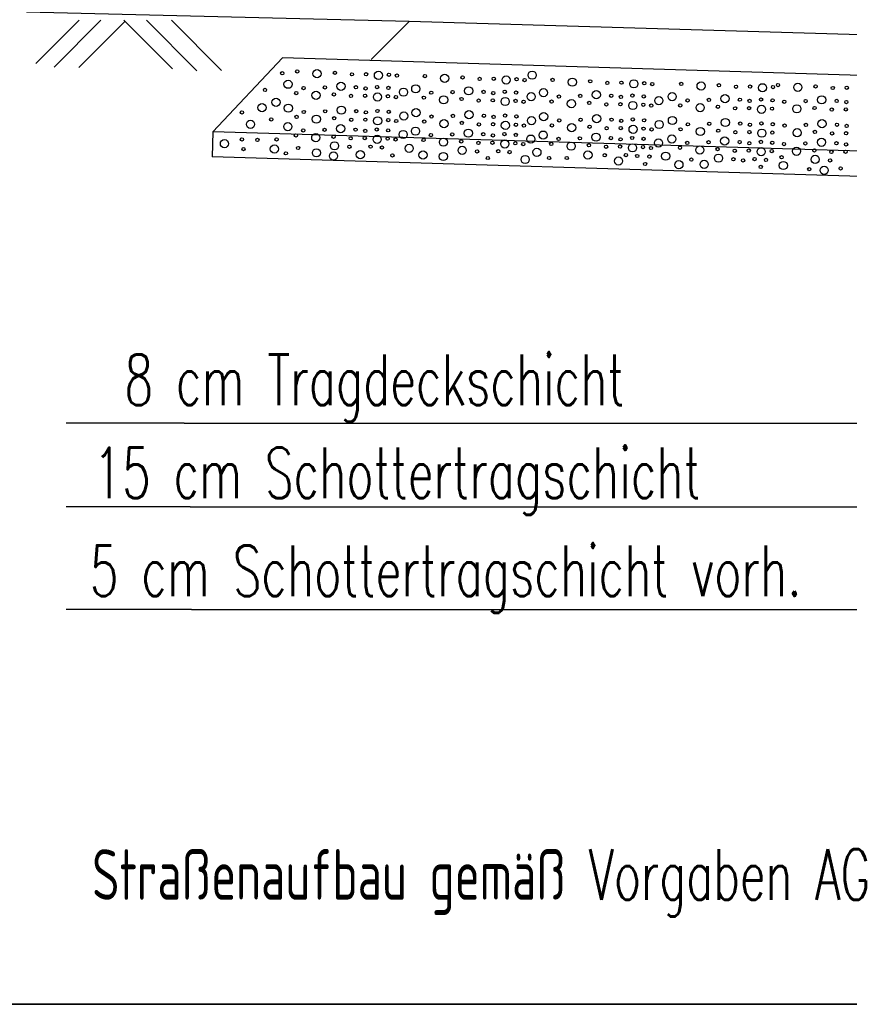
# Model space of a CAD drawing. Extents: x 3409653 to 3410193, y 5788342 to 5789000.
# Tile 28 of 79: x 3409710 to 3409727, y 5788844 to 5788863. Entities that reach past the tile are written whole.
import ezdxf

# ---------------------------------------------------------------- set-up
doc = ezdxf.new("R2010")
doc.units = 0
doc.header["$MEASUREMENT"] = 0
doc.linetypes.add('LINIENART0', pattern=[0])
for name, color, linetype in [('detail_AA-BB', 7, 'Continuous'), ('NULLEBENE', 7, 'Continuous'), ('Straßenbau', 7, 'Continuous')]:
    doc.layers.add(name, color=color, linetype=linetype)
doc.styles.add('SIMPLEX', font='simplex')

# ---------------------------------------------------------------- blocks, each defined once
blk = doc.blocks.new('GRENZS-104')
at = {"layer": 'NULLEBENE', "color": 1, "linetype": 'LINIENART0'}
blk.add_circle((0, 0), 0.81, dxfattribs=at)

msp = doc.modelspace()

# ---------------------------------------------------------------- linework, layer by layer
at = {"layer": 'detail_AA-BB', "color": 176, "linetype": 'LINIENART0'}
msp.add_line((3409718.13405, 5788863.21965), (3409710.55226, 5788863.39986), dxfattribs=at)
msp.add_line((3409718.13405, 5788863.21965), (3409710.55226, 5788863.39986), dxfattribs=at)
at = {"layer": 'detail_AA-BB', "color": 128, "linetype": 'LINIENART0'}
for p, q in [((3409711.59618, 5788863.24175), (3409710.73762, 5788862.38319)), ((3409711.59618, 5788863.24175), (3409710.73762, 5788862.38319)), ((3409712.02703, 5788863.24175), (3409711.09968, 5788862.3144)), ((3409712.02703, 5788863.24175), (3409711.09968, 5788862.3144)), ((3409712.50305, 5788863.21705), (3409711.58938, 5788862.30338)), ((3409712.50305, 5788863.21705), (3409711.58938, 5788862.30338)), ((3409712.47835, 5788863.24175), (3409713.44331, 5788862.27679)), ((3409712.47835, 5788863.24175), (3409713.44331, 5788862.27679)), ((3409712.92968, 5788863.24175), (3409713.92882, 5788862.2426)), ((3409712.92968, 5788863.24175), (3409713.92882, 5788862.2426)), ((3409713.42203, 5788863.24175), (3409714.41775, 5788862.24602)), ((3409713.42203, 5788863.24175), (3409714.41775, 5788862.24602)), ((3409713.676, 5788855.266), (3409711.33741, 5788855.266)), ((3409713.676, 5788855.266), (3409711.33741, 5788855.266)), ((3409713.676, 5788855.266), (3409727.098, 5788855.266)), ((3409713.676, 5788855.266), (3409727.098, 5788855.266)), ((3409713.79377, 5788853.61141), (3409711.33741, 5788853.61141)), ((3409713.79377, 5788853.61141), (3409711.33741, 5788853.61141)), ((3409713.79377, 5788853.61141), (3409728.30271, 5788853.61141)), ((3409713.79377, 5788853.61141), (3409728.30271, 5788853.61141)), ((3409713.8174, 5788851.57921), (3409711.33741, 5788851.57921)), ((3409713.8174, 5788851.57921), (3409711.33741, 5788851.57921)), ((3409713.8174, 5788851.57921), (3409729.27303, 5788851.57921)), ((3409713.8174, 5788851.57921), (3409729.27303, 5788851.57921))]:
    msp.add_line(p, q, dxfattribs=at)
at = {"layer": 'detail_AA-BB', "color": 160, "linetype": 'LINIENART0'}
for p, q in [((3409718.13394, 5788863.21954), (3409717.38194, 5788862.46754)), ((3409718.13394, 5788863.21954), (3409717.38194, 5788862.46754)), ((3409753.13034, 5788862.16923), (3409718.13405, 5788863.21965)), ((3409753.13034, 5788862.16923), (3409718.13405, 5788863.21965)), ((3409753.13034, 5788862.16923), (3409718.13405, 5788863.21965)), ((3409753.13034, 5788862.16923), (3409718.13405, 5788863.21965)), ((3409714.24494, 5788861.03554), (3409715.62167, 5788862.4947)), ((3409714.24494, 5788861.03554), (3409715.62167, 5788862.4947)), ((3409755.60167, 5788861.2947), (3409715.62167, 5788862.4947)), ((3409755.60167, 5788861.2947), (3409715.62167, 5788862.4947)), ((3409714.24494, 5788861.03554), (3409714.22884, 5788860.5356)), ((3409714.24494, 5788861.03554), (3409714.22884, 5788860.5356)), ((3409757.11367, 5788859.74881), (3409714.24494, 5788861.03554)), ((3409757.11367, 5788859.74881), (3409714.24494, 5788861.03554)), ((3409757.09192, 5788859.24907), (3409714.22884, 5788860.5356)), ((3409757.09192, 5788859.24907), (3409714.22884, 5788860.5356))]:
    msp.add_line(p, q, dxfattribs=at)
at = {"layer": 'Straßenbau', "color": 176, "linetype": 'LINIENART0'}
for p, q in [((3409705.63676, 5788843.75982), (3409798.79603, 5788843.75982)), ((3409798.79603, 5788843.75982), (3409705.63676, 5788843.75982)), ((3409705.63676, 5788843.75982), (3409798.79603, 5788843.75982)), ((3409798.79603, 5788843.75982), (3409705.63676, 5788843.75982))]:
    msp.add_line(p, q, dxfattribs=at)

# ---------------------------------------------------------------- block references
at = {"layer": 'detail_AA-BB'}
for p, xscale, yscale in [((3409715.61745, 5788862.19282), 0.04, 0.04), ((3409715.61745, 5788862.19282), 0.04, 0.04), ((3409715.91461, 5788862.22736), 0.04, 0.04), ((3409715.91461, 5788862.22736), 0.04, 0.04), ((3409716.3076, 5788862.18369), 0.1, 0.1), ((3409716.3076, 5788862.18369), 0.1, 0.1), ((3409716.66028, 5788862.20049), 0.04, 0.04), ((3409716.66028, 5788862.20049), 0.04, 0.04), ((3409716.99952, 5788862.17026), 0.04, 0.04), ((3409716.99952, 5788862.17026), 0.04, 0.04), ((3409717.2783, 5788862.17362), 0.04, 0.04), ((3409717.2783, 5788862.17362), 0.04, 0.04), ((3409717.5235, 5788862.15011), 0.1, 0.1), ((3409717.5235, 5788862.15011), 0.1, 0.1), ((3409717.73175, 5788862.16354), 0.04, 0.04), ((3409717.73175, 5788862.16354), 0.04, 0.04), ((3409717.88961, 5788862.14675), 0.04, 0.04), ((3409717.88961, 5788862.14675), 0.04, 0.04), ((3409718.44382, 5788862.13667), 0.04, 0.04), ((3409718.44382, 5788862.13667), 0.04, 0.04), ((3409718.83681, 5788862.09301), 0.1, 0.1), ((3409718.83681, 5788862.09301), 0.1, 0.1), ((3409720.5685, 5788862.15481), 0.1, 0.1), ((3409720.5685, 5788862.15481), 0.1, 0.1), ((3409715.7338, 5788861.97475), 0.1, 0.1), ((3409715.7338, 5788861.97475), 0.1, 0.1), ((3409716.78176, 5788861.93444), 0.1, 0.1), ((3409716.78176, 5788861.93444), 0.1, 0.1), ((3409717.49719, 5788861.91765), 0.04, 0.04), ((3409717.49719, 5788861.91765), 0.04, 0.04), ((3409718.26301, 5788861.88406), 0.1, 0.1), ((3409718.26301, 5788861.88406), 0.1, 0.1), ((3409719.18949, 5788862.1098), 0.04, 0.04), ((3409719.18949, 5788862.1098), 0.04, 0.04), ((3409719.52873, 5788862.07957), 0.04, 0.04), ((3409719.52873, 5788862.07957), 0.04, 0.04), ((3409719.80751, 5788862.08293), 0.04, 0.04), ((3409719.80751, 5788862.08293), 0.04, 0.04), ((3409720.05271, 5788862.05942), 0.1, 0.1), ((3409720.05271, 5788862.05942), 0.1, 0.1), ((3409720.26096, 5788862.07285), 0.04, 0.04), ((3409720.26096, 5788862.07285), 0.04, 0.04), ((3409720.41882, 5788862.05606), 0.04, 0.04), ((3409720.41882, 5788862.05606), 0.04, 0.04), ((3409720.97303, 5788862.05942), 0.04, 0.04), ((3409720.97303, 5788862.05942), 0.04, 0.04), ((3409721.36602, 5788862.01575), 0.1, 0.1), ((3409721.36602, 5788862.01575), 0.1, 0.1), ((3409721.7187, 5788862.03255), 0.04, 0.04), ((3409721.7187, 5788862.03255), 0.04, 0.04), ((3409722.05794, 5788862.00232), 0.04, 0.04), ((3409722.05794, 5788862.00232), 0.04, 0.04), ((3409722.33673, 5788862.00568), 0.04, 0.04), ((3409722.33673, 5788862.00568), 0.04, 0.04), ((3409722.58192, 5788861.98216), 0.1, 0.1), ((3409722.58192, 5788861.98216), 0.1, 0.1), ((3409722.79017, 5788861.9956), 0.04, 0.04), ((3409722.79017, 5788861.9956), 0.04, 0.04), ((3409722.94803, 5788861.97881), 0.04, 0.04), ((3409722.94803, 5788861.97881), 0.04, 0.04), ((3409723.5224, 5788861.98216), 0.04, 0.04), ((3409723.5224, 5788861.98216), 0.04, 0.04), ((3409723.91538, 5788861.9385), 0.1, 0.1), ((3409723.91538, 5788861.9385), 0.1, 0.1), ((3409724.26806, 5788861.95529), 0.04, 0.04), ((3409724.26806, 5788861.95529), 0.04, 0.04), ((3409724.6073, 5788861.92506), 0.04, 0.04), ((3409724.6073, 5788861.92506), 0.04, 0.04), ((3409724.88609, 5788861.92842), 0.04, 0.04), ((3409724.88609, 5788861.92842), 0.04, 0.04), ((3409725.13128, 5788861.90491), 0.1, 0.1), ((3409725.13128, 5788861.90491), 0.1, 0.1), ((3409725.33953, 5788861.91835), 0.04, 0.04), ((3409725.33953, 5788861.91835), 0.04, 0.04), ((3409725.43829, 5788861.95785), 0.04, 0.04), ((3409725.43829, 5788861.95785), 0.04, 0.04), ((3409725.83128, 5788861.91418), 0.1, 0.1), ((3409725.83128, 5788861.91418), 0.1, 0.1), ((3409726.18395, 5788861.93098), 0.04, 0.04), ((3409726.18395, 5788861.93098), 0.04, 0.04), ((3409715.27675, 5788861.86276), 0.04, 0.04), ((3409715.27675, 5788861.86276), 0.04, 0.04), ((3409715.89502, 5788861.80009), 0.04, 0.04), ((3409715.89502, 5788861.80009), 0.04, 0.04), ((3409716.0397, 5788861.89822), 0.04, 0.04), ((3409716.0397, 5788861.89822), 0.04, 0.04), ((3409716.28801, 5788861.75642), 0.1, 0.1), ((3409716.28801, 5788861.75642), 0.1, 0.1), ((3409716.46267, 5788861.91093), 0.04, 0.04), ((3409716.46267, 5788861.91093), 0.04, 0.04), ((3409716.64069, 5788861.77322), 0.04, 0.04), ((3409716.64069, 5788861.77322), 0.04, 0.04), ((3409716.97993, 5788861.74299), 0.04, 0.04), ((3409716.97993, 5788861.74299), 0.04, 0.04), ((3409717.07734, 5788861.91429), 0.04, 0.04), ((3409717.07734, 5788861.91429), 0.04, 0.04), ((3409717.25872, 5788861.74635), 0.04, 0.04), ((3409717.25872, 5788861.74635), 0.04, 0.04), ((3409717.26879, 5788861.89078), 0.04, 0.04), ((3409717.26879, 5788861.89078), 0.04, 0.04), ((3409717.50391, 5788861.72284), 0.1, 0.1), ((3409717.50391, 5788861.72284), 0.1, 0.1), ((3409717.71216, 5788861.73627), 0.04, 0.04), ((3409717.71216, 5788861.73627), 0.04, 0.04), ((3409717.72224, 5788861.90085), 0.04, 0.04), ((3409717.72224, 5788861.90085), 0.04, 0.04), ((3409718.0197, 5788861.81822), 0.1, 0.1), ((3409718.0197, 5788861.81822), 0.1, 0.1), ((3409718.56891, 5788861.80754), 0.04, 0.04), ((3409718.56891, 5788861.80754), 0.04, 0.04), ((3409718.99188, 5788861.82024), 0.04, 0.04), ((3409718.99188, 5788861.82024), 0.04, 0.04), ((3409719.31097, 5788861.84375), 0.1, 0.1), ((3409719.31097, 5788861.84375), 0.1, 0.1), ((3409719.60655, 5788861.8236), 0.04, 0.04), ((3409719.60655, 5788861.8236), 0.04, 0.04), ((3409719.798, 5788861.80009), 0.04, 0.04), ((3409719.798, 5788861.80009), 0.04, 0.04), ((3409720.0264, 5788861.82696), 0.04, 0.04), ((3409720.0264, 5788861.82696), 0.04, 0.04), ((3409720.25145, 5788861.81017), 0.04, 0.04), ((3409720.25145, 5788861.81017), 0.04, 0.04), ((3409720.54891, 5788861.72754), 0.1, 0.1), ((3409720.54891, 5788861.72754), 0.1, 0.1), ((3409720.79222, 5788861.80681), 0.1, 0.1), ((3409720.79222, 5788861.80681), 0.1, 0.1), ((3409721.09812, 5788861.73028), 0.04, 0.04), ((3409721.09812, 5788861.73028), 0.04, 0.04), ((3409721.52109, 5788861.74299), 0.04, 0.04), ((3409721.52109, 5788861.74299), 0.04, 0.04), ((3409721.84018, 5788861.7665), 0.1, 0.1), ((3409721.84018, 5788861.7665), 0.1, 0.1), ((3409722.13576, 5788861.74635), 0.04, 0.04), ((3409722.13576, 5788861.74635), 0.04, 0.04), ((3409722.32721, 5788861.72284), 0.04, 0.04), ((3409722.32721, 5788861.72284), 0.04, 0.04), ((3409722.55561, 5788861.74971), 0.04, 0.04), ((3409722.55561, 5788861.74971), 0.04, 0.04), ((3409722.78066, 5788861.73291), 0.04, 0.04), ((3409722.78066, 5788861.73291), 0.04, 0.04), ((3409723.34158, 5788861.72955), 0.1, 0.1), ((3409723.34158, 5788861.72955), 0.1, 0.1), ((3409724.38954, 5788861.68925), 0.1, 0.1), ((3409724.38954, 5788861.68925), 0.1, 0.1), ((3409726.5232, 5788861.90075), 0.04, 0.04), ((3409726.5232, 5788861.90075), 0.04, 0.04), ((3409726.80198, 5788861.90411), 0.04, 0.04), ((3409726.80198, 5788861.90411), 0.04, 0.04), ((3409715.2182, 5788861.51142), 0.1, 0.1), ((3409715.2182, 5788861.51142), 0.1, 0.1), ((3409715.49501, 5788861.61789), 0.1, 0.1), ((3409715.49501, 5788861.61789), 0.1, 0.1), ((3409715.73971, 5788861.50215), 0.1, 0.1), ((3409715.73971, 5788861.50215), 0.1, 0.1), ((3409717.87002, 5788861.71948), 0.04, 0.04), ((3409717.87002, 5788861.71948), 0.04, 0.04), ((3409718.42423, 5788861.7094), 0.04, 0.04), ((3409718.42423, 5788861.7094), 0.04, 0.04), ((3409718.81722, 5788861.66574), 0.1, 0.1), ((3409718.81722, 5788861.66574), 0.1, 0.1), ((3409719.1699, 5788861.68253), 0.04, 0.04), ((3409719.1699, 5788861.68253), 0.04, 0.04), ((3409719.50914, 5788861.6523), 0.04, 0.04), ((3409719.50914, 5788861.6523), 0.04, 0.04), ((3409719.78793, 5788861.65566), 0.04, 0.04), ((3409719.78793, 5788861.65566), 0.04, 0.04), ((3409720.03312, 5788861.63215), 0.1, 0.1), ((3409720.03312, 5788861.63215), 0.1, 0.1), ((3409720.24137, 5788861.64558), 0.04, 0.04), ((3409720.24137, 5788861.64558), 0.04, 0.04), ((3409720.39924, 5788861.62879), 0.04, 0.04), ((3409720.39924, 5788861.62879), 0.04, 0.04), ((3409720.95345, 5788861.63215), 0.04, 0.04), ((3409720.95345, 5788861.63215), 0.04, 0.04), ((3409721.34643, 5788861.58848), 0.1, 0.1), ((3409721.34643, 5788861.58848), 0.1, 0.1), ((3409721.69911, 5788861.60528), 0.04, 0.04), ((3409721.69911, 5788861.60528), 0.04, 0.04), ((3409722.03835, 5788861.57505), 0.04, 0.04), ((3409722.03835, 5788861.57505), 0.04, 0.04), ((3409722.31714, 5788861.57841), 0.04, 0.04), ((3409722.31714, 5788861.57841), 0.04, 0.04), ((3409722.56233, 5788861.55489), 0.1, 0.1), ((3409722.56233, 5788861.55489), 0.1, 0.1), ((3409722.77058, 5788861.56833), 0.04, 0.04), ((3409722.77058, 5788861.56833), 0.04, 0.04), ((3409722.92845, 5788861.55153), 0.04, 0.04), ((3409722.92845, 5788861.55153), 0.04, 0.04), ((3409723.07812, 5788861.65028), 0.1, 0.1), ((3409723.07812, 5788861.65028), 0.1, 0.1), ((3409723.50281, 5788861.55489), 0.04, 0.04), ((3409723.50281, 5788861.55489), 0.04, 0.04), ((3409723.64748, 5788861.65303), 0.04, 0.04), ((3409723.64748, 5788861.65303), 0.04, 0.04), ((3409723.89579, 5788861.51123), 0.1, 0.1), ((3409723.89579, 5788861.51123), 0.1, 0.1), ((3409724.07045, 5788861.66574), 0.04, 0.04), ((3409724.07045, 5788861.66574), 0.04, 0.04), ((3409724.24847, 5788861.52802), 0.04, 0.04), ((3409724.24847, 5788861.52802), 0.04, 0.04), ((3409724.68512, 5788861.66909), 0.04, 0.04), ((3409724.68512, 5788861.66909), 0.04, 0.04), ((3409724.87658, 5788861.64558), 0.04, 0.04), ((3409724.87658, 5788861.64558), 0.04, 0.04), ((3409725.1117, 5788861.47764), 0.1, 0.1), ((3409725.1117, 5788861.47764), 0.1, 0.1), ((3409725.10498, 5788861.67245), 0.04, 0.04), ((3409725.10498, 5788861.67245), 0.04, 0.04), ((3409725.33002, 5788861.65566), 0.04, 0.04), ((3409725.33002, 5788861.65566), 0.04, 0.04), ((3409725.56338, 5788861.62871), 0.04, 0.04), ((3409725.56338, 5788861.62871), 0.04, 0.04), ((3409725.81169, 5788861.48691), 0.1, 0.1), ((3409725.81169, 5788861.48691), 0.1, 0.1), ((3409725.98635, 5788861.64142), 0.04, 0.04), ((3409725.98635, 5788861.64142), 0.04, 0.04), ((3409726.30544, 5788861.66493), 0.1, 0.1), ((3409726.30544, 5788861.66493), 0.1, 0.1), ((3409726.60102, 5788861.64478), 0.04, 0.04), ((3409726.60102, 5788861.64478), 0.04, 0.04), ((3409726.79247, 5788861.62127), 0.04, 0.04), ((3409726.79247, 5788861.62127), 0.04, 0.04), ((3409714.81894, 5788861.4156), 0.04, 0.04), ((3409714.81894, 5788861.4156), 0.04, 0.04), ((3409716.0456, 5788861.42562), 0.04, 0.04), ((3409716.0456, 5788861.42562), 0.04, 0.04), ((3409716.29392, 5788861.28382), 0.1, 0.1), ((3409716.29392, 5788861.28382), 0.1, 0.1), ((3409716.46858, 5788861.43833), 0.04, 0.04), ((3409716.46858, 5788861.43833), 0.04, 0.04), ((3409716.78767, 5788861.46184), 0.1, 0.1), ((3409716.78767, 5788861.46184), 0.1, 0.1), ((3409717.08325, 5788861.44169), 0.04, 0.04), ((3409717.08325, 5788861.44169), 0.04, 0.04), ((3409717.2747, 5788861.41817), 0.04, 0.04), ((3409717.2747, 5788861.41817), 0.04, 0.04), ((3409717.5031, 5788861.44504), 0.04, 0.04), ((3409717.5031, 5788861.44504), 0.04, 0.04), ((3409717.72814, 5788861.42825), 0.04, 0.04), ((3409717.72814, 5788861.42825), 0.04, 0.04), ((3409718.0256, 5788861.34562), 0.1, 0.1), ((3409718.0256, 5788861.34562), 0.1, 0.1), ((3409718.26892, 5788861.41146), 0.1, 0.1), ((3409718.26892, 5788861.41146), 0.1, 0.1), ((3409718.57482, 5788861.33493), 0.04, 0.04), ((3409718.57482, 5788861.33493), 0.04, 0.04), ((3409718.99779, 5788861.34764), 0.04, 0.04), ((3409718.99779, 5788861.34764), 0.04, 0.04), ((3409719.31688, 5788861.37115), 0.1, 0.1), ((3409719.31688, 5788861.37115), 0.1, 0.1), ((3409719.61246, 5788861.351), 0.04, 0.04), ((3409719.61246, 5788861.351), 0.04, 0.04), ((3409720.03231, 5788861.35436), 0.04, 0.04), ((3409720.03231, 5788861.35436), 0.04, 0.04), ((3409720.25735, 5788861.33756), 0.04, 0.04), ((3409720.25735, 5788861.33756), 0.04, 0.04), ((3409720.79813, 5788861.3342), 0.1, 0.1), ((3409720.79813, 5788861.3342), 0.1, 0.1), ((3409721.84609, 5788861.2939), 0.1, 0.1), ((3409721.84609, 5788861.2939), 0.1, 0.1), ((3409724.58772, 5788861.49779), 0.04, 0.04), ((3409724.58772, 5788861.49779), 0.04, 0.04), ((3409724.8665, 5788861.50115), 0.04, 0.04), ((3409724.8665, 5788861.50115), 0.04, 0.04), ((3409725.31994, 5788861.49108), 0.04, 0.04), ((3409725.31994, 5788861.49108), 0.04, 0.04), ((3409726.16437, 5788861.50371), 0.04, 0.04), ((3409726.16437, 5788861.50371), 0.04, 0.04), ((3409726.50361, 5788861.47348), 0.04, 0.04), ((3409726.50361, 5788861.47348), 0.04, 0.04), ((3409726.78239, 5788861.47684), 0.04, 0.04), ((3409726.78239, 5788861.47684), 0.04, 0.04), ((3409714.98929, 5788861.18136), 0.1, 0.1), ((3409714.98929, 5788861.18136), 0.1, 0.1), ((3409715.39919, 5788861.27719), 0.04, 0.04), ((3409715.39919, 5788861.27719), 0.04, 0.04), ((3409715.72789, 5788861.13588), 0.1, 0.1), ((3409715.72789, 5788861.13588), 0.1, 0.1), ((3409715.90093, 5788861.32749), 0.04, 0.04), ((3409715.90093, 5788861.32749), 0.04, 0.04), ((3409716.6466, 5788861.30061), 0.04, 0.04), ((3409716.6466, 5788861.30061), 0.04, 0.04), ((3409716.77585, 5788861.09557), 0.1, 0.1), ((3409716.77585, 5788861.09557), 0.1, 0.1), ((3409716.98584, 5788861.27038), 0.04, 0.04), ((3409716.98584, 5788861.27038), 0.04, 0.04), ((3409717.26462, 5788861.27374), 0.04, 0.04), ((3409717.26462, 5788861.27374), 0.04, 0.04), ((3409717.50982, 5788861.25023), 0.1, 0.1), ((3409717.50982, 5788861.25023), 0.1, 0.1), ((3409717.71807, 5788861.26367), 0.04, 0.04), ((3409717.71807, 5788861.26367), 0.04, 0.04), ((3409717.87593, 5788861.24687), 0.04, 0.04), ((3409717.87593, 5788861.24687), 0.04, 0.04), ((3409718.43014, 5788861.2368), 0.04, 0.04), ((3409718.43014, 5788861.2368), 0.04, 0.04), ((3409718.82313, 5788861.19313), 0.1, 0.1), ((3409718.82313, 5788861.19313), 0.1, 0.1), ((3409719.17581, 5788861.20993), 0.04, 0.04), ((3409719.17581, 5788861.20993), 0.04, 0.04), ((3409719.51505, 5788861.1797), 0.04, 0.04), ((3409719.51505, 5788861.1797), 0.04, 0.04), ((3409719.79383, 5788861.18305), 0.04, 0.04), ((3409719.79383, 5788861.18305), 0.04, 0.04), ((3409719.80391, 5788861.32749), 0.04, 0.04), ((3409719.80391, 5788861.32749), 0.04, 0.04), ((3409720.03903, 5788861.15954), 0.1, 0.1), ((3409720.03903, 5788861.15954), 0.1, 0.1), ((3409720.24728, 5788861.17298), 0.04, 0.04), ((3409720.24728, 5788861.17298), 0.04, 0.04), ((3409720.40514, 5788861.15618), 0.04, 0.04), ((3409720.40514, 5788861.15618), 0.04, 0.04), ((3409720.55482, 5788861.25493), 0.1, 0.1), ((3409720.55482, 5788861.25493), 0.1, 0.1), ((3409720.95935, 5788861.15954), 0.04, 0.04), ((3409720.95935, 5788861.15954), 0.04, 0.04), ((3409721.10403, 5788861.25768), 0.04, 0.04), ((3409721.10403, 5788861.25768), 0.04, 0.04), ((3409721.35234, 5788861.11588), 0.1, 0.1), ((3409721.35234, 5788861.11588), 0.1, 0.1), ((3409721.527, 5788861.27038), 0.04, 0.04), ((3409721.527, 5788861.27038), 0.04, 0.04), ((3409722.14167, 5788861.27374), 0.04, 0.04), ((3409722.14167, 5788861.27374), 0.04, 0.04), ((3409722.33312, 5788861.25023), 0.04, 0.04), ((3409722.33312, 5788861.25023), 0.04, 0.04), ((3409722.56152, 5788861.2771), 0.04, 0.04), ((3409722.56152, 5788861.2771), 0.04, 0.04), ((3409722.78656, 5788861.26031), 0.04, 0.04), ((3409722.78656, 5788861.26031), 0.04, 0.04), ((3409723.08403, 5788861.17768), 0.1, 0.1), ((3409723.08403, 5788861.17768), 0.1, 0.1), ((3409723.34749, 5788861.25695), 0.1, 0.1), ((3409723.34749, 5788861.25695), 0.1, 0.1), ((3409723.65339, 5788861.18043), 0.04, 0.04), ((3409723.65339, 5788861.18043), 0.04, 0.04), ((3409724.07636, 5788861.19313), 0.04, 0.04), ((3409724.07636, 5788861.19313), 0.04, 0.04), ((3409724.39545, 5788861.21664), 0.1, 0.1), ((3409724.39545, 5788861.21664), 0.1, 0.1), ((3409724.69103, 5788861.19649), 0.04, 0.04), ((3409724.69103, 5788861.19649), 0.04, 0.04), ((3409724.88248, 5788861.17298), 0.04, 0.04), ((3409724.88248, 5788861.17298), 0.04, 0.04), ((3409725.11089, 5788861.19985), 0.04, 0.04), ((3409725.11089, 5788861.19985), 0.04, 0.04), ((3409725.33593, 5788861.18305), 0.04, 0.04), ((3409725.33593, 5788861.18305), 0.04, 0.04), ((3409725.56928, 5788861.15611), 0.04, 0.04), ((3409725.56928, 5788861.15611), 0.04, 0.04), ((3409725.99225, 5788861.16882), 0.04, 0.04), ((3409725.99225, 5788861.16882), 0.04, 0.04), ((3409726.31135, 5788861.19233), 0.1, 0.1), ((3409726.31135, 5788861.19233), 0.1, 0.1), ((3409726.60692, 5788861.17217), 0.04, 0.04), ((3409726.60692, 5788861.17217), 0.04, 0.04), ((3409726.79838, 5788861.14866), 0.04, 0.04), ((3409726.79838, 5788861.14866), 0.04, 0.04), ((3409715.88912, 5788860.96122), 0.04, 0.04), ((3409715.88912, 5788860.96122), 0.04, 0.04), ((3409716.03379, 5788861.05935), 0.04, 0.04), ((3409716.03379, 5788861.05935), 0.04, 0.04), ((3409716.2821, 5788860.91755), 0.1, 0.1), ((3409716.2821, 5788860.91755), 0.1, 0.1), ((3409716.45676, 5788861.07206), 0.04, 0.04), ((3409716.45676, 5788861.07206), 0.04, 0.04), ((3409717.07143, 5788861.07542), 0.04, 0.04), ((3409717.07143, 5788861.07542), 0.04, 0.04), ((3409717.26288, 5788861.05191), 0.04, 0.04), ((3409717.26288, 5788861.05191), 0.04, 0.04), ((3409717.49129, 5788861.07878), 0.04, 0.04), ((3409717.49129, 5788861.07878), 0.04, 0.04), ((3409717.71633, 5788861.06198), 0.04, 0.04), ((3409717.71633, 5788861.06198), 0.04, 0.04), ((3409718.01379, 5788860.97935), 0.1, 0.1), ((3409718.01379, 5788860.97935), 0.1, 0.1), ((3409718.2571, 5788861.04519), 0.1, 0.1), ((3409718.2571, 5788861.04519), 0.1, 0.1), ((3409718.563, 5788860.96866), 0.04, 0.04), ((3409718.563, 5788860.96866), 0.04, 0.04), ((3409718.98597, 5788860.98137), 0.04, 0.04), ((3409718.98597, 5788860.98137), 0.04, 0.04), ((3409719.30506, 5788861.00488), 0.1, 0.1), ((3409719.30506, 5788861.00488), 0.1, 0.1), ((3409719.60064, 5788860.98473), 0.04, 0.04), ((3409719.60064, 5788860.98473), 0.04, 0.04), ((3409719.79209, 5788860.96122), 0.04, 0.04), ((3409719.79209, 5788860.96122), 0.04, 0.04), ((3409720.0205, 5788860.98809), 0.04, 0.04), ((3409720.0205, 5788860.98809), 0.04, 0.04), ((3409720.24554, 5788860.97129), 0.04, 0.04), ((3409720.24554, 5788860.97129), 0.04, 0.04), ((3409720.78631, 5788860.96794), 0.1, 0.1), ((3409720.78631, 5788860.96794), 0.1, 0.1), ((3409721.70502, 5788861.13267), 0.04, 0.04), ((3409721.70502, 5788861.13267), 0.04, 0.04), ((3409721.83427, 5788860.92763), 0.1, 0.1), ((3409721.83427, 5788860.92763), 0.1, 0.1), ((3409722.04426, 5788861.10244), 0.04, 0.04), ((3409722.04426, 5788861.10244), 0.04, 0.04), ((3409722.32304, 5788861.1058), 0.04, 0.04), ((3409722.32304, 5788861.1058), 0.04, 0.04), ((3409722.56824, 5788861.08229), 0.1, 0.1), ((3409722.56824, 5788861.08229), 0.1, 0.1), ((3409722.77649, 5788861.09572), 0.04, 0.04), ((3409722.77649, 5788861.09572), 0.04, 0.04), ((3409722.93435, 5788861.07893), 0.04, 0.04), ((3409722.93435, 5788861.07893), 0.04, 0.04), ((3409723.50872, 5788861.08229), 0.04, 0.04), ((3409723.50872, 5788861.08229), 0.04, 0.04), ((3409723.9017, 5788861.03862), 0.1, 0.1), ((3409723.9017, 5788861.03862), 0.1, 0.1), ((3409724.25438, 5788861.05542), 0.04, 0.04), ((3409724.25438, 5788861.05542), 0.04, 0.04), ((3409724.59362, 5788861.02519), 0.04, 0.04), ((3409724.59362, 5788861.02519), 0.04, 0.04), ((3409724.87241, 5788861.02855), 0.04, 0.04), ((3409724.87241, 5788861.02855), 0.04, 0.04), ((3409725.1176, 5788861.00504), 0.1, 0.1), ((3409725.1176, 5788861.00504), 0.1, 0.1), ((3409725.32585, 5788861.01847), 0.04, 0.04), ((3409725.32585, 5788861.01847), 0.04, 0.04), ((3409725.81759, 5788861.01431), 0.1, 0.1), ((3409725.81759, 5788861.01431), 0.1, 0.1), ((3409726.17027, 5788861.0311), 0.04, 0.04), ((3409726.17027, 5788861.0311), 0.04, 0.04), ((3409726.50952, 5788861.00087), 0.04, 0.04), ((3409726.50952, 5788861.00087), 0.04, 0.04), ((3409726.7883, 5788861.00423), 0.04, 0.04), ((3409726.7883, 5788861.00423), 0.04, 0.04), ((3409714.47291, 5788860.79808), 0.1, 0.1), ((3409714.47291, 5788860.79808), 0.1, 0.1), ((3409714.81894, 5788860.88325), 0.04, 0.04), ((3409714.81894, 5788860.88325), 0.04, 0.04), ((3409715.1277, 5788860.87261), 0.04, 0.04), ((3409715.1277, 5788860.87261), 0.04, 0.04), ((3409715.50566, 5788860.88325), 0.04, 0.04), ((3409715.50566, 5788860.88325), 0.04, 0.04), ((3409716.65242, 5788860.75594), 0.1, 0.1), ((3409716.65242, 5788860.75594), 0.1, 0.1), ((3409716.63478, 5788860.93435), 0.04, 0.04), ((3409716.63478, 5788860.93435), 0.04, 0.04), ((3409716.97402, 5788860.90412), 0.04, 0.04), ((3409716.97402, 5788860.90412), 0.04, 0.04), ((3409717.25281, 5788860.90748), 0.04, 0.04), ((3409717.25281, 5788860.90748), 0.04, 0.04), ((3409717.498, 5788860.88396), 0.1, 0.1), ((3409717.498, 5788860.88396), 0.1, 0.1), ((3409717.70625, 5788860.8974), 0.04, 0.04), ((3409717.70625, 5788860.8974), 0.04, 0.04), ((3409717.86412, 5788860.8806), 0.04, 0.04), ((3409717.86412, 5788860.8806), 0.04, 0.04), ((3409718.13367, 5788860.70556), 0.1, 0.1), ((3409718.13367, 5788860.70556), 0.1, 0.1), ((3409718.41833, 5788860.87053), 0.04, 0.04), ((3409718.41833, 5788860.87053), 0.04, 0.04), ((3409718.81131, 5788860.82686), 0.1, 0.1), ((3409718.81131, 5788860.82686), 0.1, 0.1), ((3409719.16399, 5788860.84366), 0.04, 0.04), ((3409719.16399, 5788860.84366), 0.04, 0.04), ((3409719.50323, 5788860.81343), 0.04, 0.04), ((3409719.50323, 5788860.81343), 0.04, 0.04), ((3409719.78202, 5788860.81679), 0.04, 0.04), ((3409719.78202, 5788860.81679), 0.04, 0.04), ((3409720.02721, 5788860.79328), 0.1, 0.1), ((3409720.02721, 5788860.79328), 0.1, 0.1), ((3409720.23546, 5788860.80671), 0.04, 0.04), ((3409720.23546, 5788860.80671), 0.04, 0.04), ((3409720.39333, 5788860.78992), 0.04, 0.04), ((3409720.39333, 5788860.78992), 0.04, 0.04), ((3409720.543, 5788860.88866), 0.1, 0.1), ((3409720.543, 5788860.88866), 0.1, 0.1), ((3409720.94754, 5788860.79328), 0.04, 0.04), ((3409720.94754, 5788860.79328), 0.04, 0.04), ((3409721.09221, 5788860.89141), 0.04, 0.04), ((3409721.09221, 5788860.89141), 0.04, 0.04), ((3409721.34052, 5788860.74961), 0.1, 0.1), ((3409721.34052, 5788860.74961), 0.1, 0.1), ((3409721.51518, 5788860.90412), 0.04, 0.04), ((3409721.51518, 5788860.90412), 0.04, 0.04), ((3409721.6932, 5788860.7664), 0.04, 0.04), ((3409721.6932, 5788860.7664), 0.04, 0.04), ((3409722.12985, 5788860.90748), 0.04, 0.04), ((3409722.12985, 5788860.90748), 0.04, 0.04), ((3409722.32131, 5788860.88396), 0.04, 0.04), ((3409722.32131, 5788860.88396), 0.04, 0.04), ((3409722.55642, 5788860.71602), 0.1, 0.1), ((3409722.55642, 5788860.71602), 0.1, 0.1), ((3409722.54971, 5788860.91083), 0.04, 0.04), ((3409722.54971, 5788860.91083), 0.04, 0.04), ((3409722.77475, 5788860.89404), 0.04, 0.04), ((3409722.77475, 5788860.89404), 0.04, 0.04), ((3409723.07221, 5788860.81141), 0.1, 0.1), ((3409723.07221, 5788860.81141), 0.1, 0.1), ((3409723.33568, 5788860.89068), 0.1, 0.1), ((3409723.33568, 5788860.89068), 0.1, 0.1), ((3409723.64157, 5788860.81416), 0.04, 0.04), ((3409723.64157, 5788860.81416), 0.04, 0.04), ((3409724.06455, 5788860.82686), 0.04, 0.04), ((3409724.06455, 5788860.82686), 0.04, 0.04), ((3409724.38364, 5788860.85038), 0.1, 0.1), ((3409724.38364, 5788860.85038), 0.1, 0.1), ((3409724.67921, 5788860.83022), 0.04, 0.04), ((3409724.67921, 5788860.83022), 0.04, 0.04), ((3409724.87067, 5788860.80671), 0.04, 0.04), ((3409724.87067, 5788860.80671), 0.04, 0.04), ((3409725.09907, 5788860.83358), 0.04, 0.04), ((3409725.09907, 5788860.83358), 0.04, 0.04), ((3409725.32411, 5788860.81679), 0.04, 0.04), ((3409725.32411, 5788860.81679), 0.04, 0.04), ((3409725.55747, 5788860.78984), 0.04, 0.04), ((3409725.55747, 5788860.78984), 0.04, 0.04), ((3409725.98044, 5788860.80255), 0.04, 0.04), ((3409725.98044, 5788860.80255), 0.04, 0.04), ((3409726.29953, 5788860.82606), 0.1, 0.1), ((3409726.29953, 5788860.82606), 0.1, 0.1), ((3409726.59511, 5788860.80591), 0.04, 0.04), ((3409726.59511, 5788860.80591), 0.04, 0.04), ((3409726.78656, 5788860.78239), 0.04, 0.04), ((3409726.78656, 5788860.78239), 0.04, 0.04), ((3409714.85088, 5788860.69161), 0.04, 0.04), ((3409714.85088, 5788860.69161), 0.04, 0.04), ((3409715.46307, 5788860.69161), 0.1, 0.1), ((3409715.46307, 5788860.69161), 0.1, 0.1), ((3409715.69198, 5788860.60643), 0.04, 0.04), ((3409715.69198, 5788860.60643), 0.04, 0.04), ((3409715.93145, 5788860.71251), 0.04, 0.04), ((3409715.93145, 5788860.71251), 0.04, 0.04), ((3409716.29561, 5788860.61687), 0.1, 0.1), ((3409716.29561, 5788860.61687), 0.1, 0.1), ((3409716.63423, 5788860.5532), 0.1, 0.1), ((3409716.63423, 5788860.5532), 0.1, 0.1), ((3409716.94799, 5788860.73579), 0.04, 0.04), ((3409716.94799, 5788860.73579), 0.04, 0.04), ((3409717.16371, 5788860.58009), 0.1, 0.1), ((3409717.16371, 5788860.58009), 0.1, 0.1), ((3409717.36785, 5788860.73915), 0.04, 0.04), ((3409717.36785, 5788860.73915), 0.04, 0.04), ((3409717.59289, 5788860.72235), 0.04, 0.04), ((3409717.59289, 5788860.72235), 0.04, 0.04), ((3409717.80007, 5788860.56538), 0.04, 0.04), ((3409717.80007, 5788860.56538), 0.04, 0.04), ((3409718.40701, 5788860.57273), 0.1, 0.1), ((3409718.40701, 5788860.57273), 0.1, 0.1), ((3409718.80795, 5788860.54331), 0.1, 0.1), ((3409718.80795, 5788860.54331), 0.1, 0.1), ((3409719.18163, 5788860.66525), 0.1, 0.1), ((3409719.18163, 5788860.66525), 0.1, 0.1), ((3409719.4772, 5788860.6451), 0.04, 0.04), ((3409719.4772, 5788860.6451), 0.04, 0.04), ((3409719.89706, 5788860.64846), 0.04, 0.04), ((3409719.89706, 5788860.64846), 0.04, 0.04), ((3409720.1221, 5788860.63167), 0.04, 0.04), ((3409720.1221, 5788860.63167), 0.04, 0.04), ((3409720.66288, 5788860.62831), 0.1, 0.1), ((3409720.66288, 5788860.62831), 0.1, 0.1), ((3409721.67341, 5788860.57273), 0.1, 0.1), ((3409721.67341, 5788860.57273), 0.1, 0.1), ((3409722.00642, 5788860.56785), 0.04, 0.04), ((3409722.00642, 5788860.56785), 0.04, 0.04), ((3409722.03244, 5788860.73617), 0.04, 0.04), ((3409722.03244, 5788860.73617), 0.04, 0.04), ((3409722.31123, 5788860.73953), 0.04, 0.04), ((3409722.31123, 5788860.73953), 0.04, 0.04), ((3409722.42627, 5788860.57121), 0.04, 0.04), ((3409722.42627, 5788860.57121), 0.04, 0.04), ((3409722.65131, 5788860.55441), 0.04, 0.04), ((3409722.65131, 5788860.55441), 0.04, 0.04), ((3409722.76467, 5788860.72946), 0.04, 0.04), ((3409722.76467, 5788860.72946), 0.04, 0.04), ((3409722.92254, 5788860.71266), 0.04, 0.04), ((3409722.92254, 5788860.71266), 0.04, 0.04), ((3409723.21224, 5788860.55105), 0.1, 0.1), ((3409723.21224, 5788860.55105), 0.1, 0.1), ((3409723.4969, 5788860.71602), 0.04, 0.04), ((3409723.4969, 5788860.71602), 0.04, 0.04), ((3409723.88989, 5788860.67236), 0.1, 0.1), ((3409723.88989, 5788860.67236), 0.1, 0.1), ((3409724.2602, 5788860.51075), 0.1, 0.1), ((3409724.2602, 5788860.51075), 0.1, 0.1), ((3409724.24257, 5788860.68915), 0.04, 0.04), ((3409724.24257, 5788860.68915), 0.04, 0.04), ((3409724.58181, 5788860.65892), 0.04, 0.04), ((3409724.58181, 5788860.65892), 0.04, 0.04), ((3409724.86059, 5788860.66228), 0.04, 0.04), ((3409724.86059, 5788860.66228), 0.04, 0.04), ((3409725.10579, 5788860.63877), 0.1, 0.1), ((3409725.10579, 5788860.63877), 0.1, 0.1), ((3409725.31404, 5788860.6522), 0.04, 0.04), ((3409725.31404, 5788860.6522), 0.04, 0.04), ((3409725.80578, 5788860.64804), 0.1, 0.1), ((3409725.80578, 5788860.64804), 0.1, 0.1), ((3409726.15846, 5788860.66483), 0.04, 0.04), ((3409726.15846, 5788860.66483), 0.04, 0.04), ((3409726.4977, 5788860.63461), 0.04, 0.04), ((3409726.4977, 5788860.63461), 0.04, 0.04), ((3409726.77649, 5788860.63796), 0.04, 0.04), ((3409726.77649, 5788860.63796), 0.04, 0.04), ((3409719.69076, 5788860.51388), 0.04, 0.04), ((3409719.69076, 5788860.51388), 0.04, 0.04), ((3409720.43012, 5788860.48445), 0.1, 0.1), ((3409720.43012, 5788860.48445), 0.1, 0.1), ((3409720.90463, 5788860.51388), 0.04, 0.04), ((3409720.90463, 5788860.51388), 0.04, 0.04), ((3409721.25407, 5788860.51388), 0.04, 0.04), ((3409721.25407, 5788860.51388), 0.04, 0.04), ((3409722.28034, 5788860.45502), 0.1, 0.1), ((3409722.28034, 5788860.45502), 0.1, 0.1), ((3409722.80635, 5788860.39617), 0.04, 0.04), ((3409722.80635, 5788860.39617), 0.04, 0.04), ((3409722.89095, 5788860.54331), 0.04, 0.04), ((3409722.89095, 5788860.54331), 0.04, 0.04), ((3409723.47581, 5788860.38146), 0.1, 0.1), ((3409723.47581, 5788860.38146), 0.1, 0.1), ((3409723.72227, 5788860.48445), 0.04, 0.04), ((3409723.72227, 5788860.48445), 0.04, 0.04), ((3409723.97607, 5788860.38881), 0.1, 0.1), ((3409723.97607, 5788860.38881), 0.1, 0.1), ((3409724.55578, 5788860.49059), 0.04, 0.04), ((3409724.55578, 5788860.49059), 0.04, 0.04), ((3409724.74723, 5788860.46708), 0.04, 0.04), ((3409724.74723, 5788860.46708), 0.04, 0.04), ((3409724.97563, 5788860.49395), 0.04, 0.04), ((3409724.97563, 5788860.49395), 0.04, 0.04), ((3409725.20068, 5788860.47716), 0.04, 0.04), ((3409725.20068, 5788860.47716), 0.04, 0.04), ((3409725.54307, 5788860.36674), 0.1, 0.1), ((3409725.54307, 5788860.36674), 0.1, 0.1), ((3409725.50996, 5788860.52859), 0.04, 0.04), ((3409725.50996, 5788860.52859), 0.04, 0.04), ((3409726.17609, 5788860.48643), 0.1, 0.1), ((3409726.17609, 5788860.48643), 0.1, 0.1), ((3409726.47167, 5788860.46628), 0.04, 0.04), ((3409726.47167, 5788860.46628), 0.04, 0.04), ((3409725.09798, 5788860.33732), 0.04, 0.04), ((3409725.09798, 5788860.33732), 0.04, 0.04), ((3409726.05804, 5788860.29318), 0.04, 0.04), ((3409726.05804, 5788860.29318), 0.04, 0.04), ((3409726.35231, 5788860.2711), 0.1, 0.1), ((3409726.35231, 5788860.2711), 0.1, 0.1), ((3409726.67968, 5788860.30789), 0.04, 0.04), ((3409726.67968, 5788860.30789), 0.04, 0.04)]:
    msp.add_blockref('GRENZS-104', p, dxfattribs=dict(at, xscale=xscale, yscale=yscale))

# ---------------------------------------------------------------- texts
at = {"layer": 'detail_AA-BB', "color": 128, "linetype": 'LINIENART0', "style": 'SIMPLEX', "width": 0.66046}
for s, p in [('8 cm Tragdeckschicht', (3409712.4935, 5788855.62427)), ('8 cm Tragdeckschicht', (3409712.4935, 5788855.62427)), ('15 cm Schottertragschicht', (3409711.8795, 5788853.78027)), ('15 cm Schottertragschicht', (3409711.8795, 5788853.78027)), ('5 cm Schottertragschicht vorh.', (3409711.808, 5788851.843)), ('5 cm Schottertragschicht vorh.', (3409711.808, 5788851.843)), ('Straßenaufbau gemäß Vorgaben AG', (3409711.85329, 5788845.82978)), ('Straßenaufbau gemäß Vorgaben AG', (3409711.85329, 5788845.82978))]:
    msp.add_text(s, height=1, dxfattribs=at).set_placement(p)

doc.saveas('drawing.dxf')
